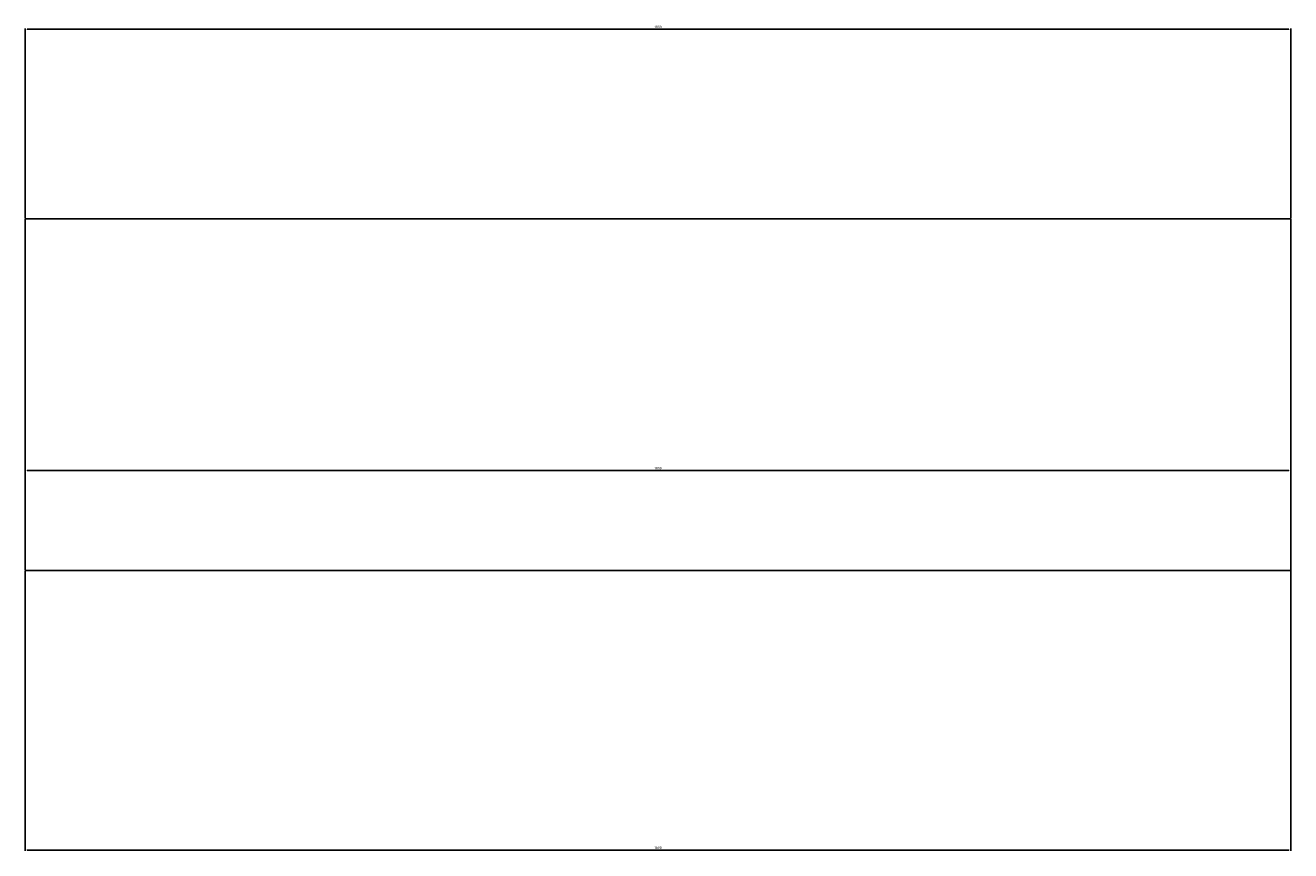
# Model space of a CAD drawing. Header units: millimetres. Extents: x 0 to 4209, y 0 to 2255.
# Tile 3 of 3: x 2409 to 4209, y 1081 to 2255. Entities that reach past the tile are written whole.
import ezdxf

# ---------------------------------------------------------------- set-up
doc = ezdxf.new("R2010")
doc.units = ezdxf.units.MM
doc.layers.add('AM_5', color=3, linetype='Continuous', lineweight=25)
doc.styles.get("Standard").update_dxf_attribs({"font": 'ISOCP.SHX'})
doc.dimstyles.new('AM_ISO$0', dxfattribs={"dimtxt": 3.5, "dimasz": 2.5, "dimexe": 1, "dimexo": 1, "dimgap": 1.5, "dimtad": 1, "dimdsep": 46, "dimtxsty": 'Standard', "dimcen": 0, "dimclrd": 256, "dimclre": 256, "dimclrt": 2, "dimadec": 0, "dimazin": 2, "dimtp": 0.1, "dimtm": 0.1, "dimtfac": 0.71, "dimtdec": 3, "dimtmove": 0, "dimatfit": 3, "dimfxl": 0, "dimlwd": -1, "dimlwe": -1, "dimarcsym": 0})

# ---------------------------------------------------------------- blocks, each defined once
blk = doc.blocks.new('*D12')
at = {"layer": 'AM_5'}
for p, q in [((2408.9, 1980.8), (2408.9, 2250.8)), ((4208.9, 1980.8), (4208.9, 2250.8)), ((2411.4, 2249.8), (4206.4, 2249.8))]:
    blk.add_line(p, q, dxfattribs=at)
for points in [[(2411.4, 2250.2), (2411.4, 2249.3), (2408.9, 2249.8)], [(4206.4, 2250.2), (4206.4, 2249.3), (4208.9, 2249.8)]]:
    blk.add_solid(points, dxfattribs=at)
at = {"layer": 'Defpoints', "color": 0}
for p in [(4208.9, 2249.8), (2408.9, 1979.8), (4208.9, 1979.8)]:
    blk.add_point(p, dxfattribs=at)
at = {"layer": 'AM_5', "color": 2, "insert": (3308.9, 2253), "char_height": 3.5, "attachment_point": 5}
blk.add_mtext('1800', dxfattribs=at)
blk = doc.blocks.new('*D13')
at = {"layer": 'AM_5'}
for p, q in [((4208.9, 1978.8), (4208.9, 1081.1)), ((2408.9, 1478.8), (2408.9, 1081.1)), ((2411.4, 1082.1), (4206.4, 1082.1))]:
    blk.add_line(p, q, dxfattribs=at)
for points in [[(2411.4, 1082.5), (2411.4, 1081.7), (2408.9, 1082.1)], [(4206.4, 1082.5), (4206.4, 1081.7), (4208.9, 1082.1)]]:
    blk.add_solid(points, dxfattribs=at)
at = {"layer": 'Defpoints', "color": 0}
for p in [(4208.9, 1979.8), (2408.9, 1479.8), (4208.9, 1082.1)]:
    blk.add_point(p, dxfattribs=at)
at = {"layer": 'AM_5', "color": 2, "insert": (3308.9, 1085.4), "char_height": 3.5, "attachment_point": 5}
blk.add_mtext('1800', dxfattribs=at)
blk = doc.blocks.new('*D14')
at = {"layer": 'AM_5'}
for p, q in [((2408.9, 1728.8), (2408.9, 1620.9)), ((4208.9, 1728.8), (4208.9, 1620.9)), ((4206.4, 1621.9), (2411.4, 1621.9))]:
    blk.add_line(p, q, dxfattribs=at)
for points in [[(2411.4, 1622.3), (2411.4, 1621.5), (2408.9, 1621.9)], [(4206.4, 1622.3), (4206.4, 1621.5), (4208.9, 1621.9)]]:
    blk.add_solid(points, dxfattribs=at)
at = {"layer": 'Defpoints', "color": 0}
for p in [(2408.9, 1729.8), (4208.9, 1729.8), (2408.9, 1621.9)]:
    blk.add_point(p, dxfattribs=at)
at = {"layer": 'AM_5', "color": 2, "insert": (3308.9, 1625.2), "char_height": 3.5, "attachment_point": 5}
blk.add_mtext('1800', dxfattribs=at)

msp = doc.modelspace()

# ---------------------------------------------------------------- linework, layer by layer
for p, q in [((2408.86778843, 1979.84821557), (4208.86778843, 1979.84821557)), ((2408.86778843, 1479.84821557), (2408.86778843, 1979.84821557)), ((4208.86778843, 1979.84821557), (4208.86778843, 1479.84821557)), ((4208.86778843, 1479.84821557), (2408.86778843, 1479.84821557))]:
    msp.add_line(p, q)

# ---------------------------------------------------------------- dimensions: what is measured, and where the dimension line sits
at = {"layer": 'AM_5'}
dim = msp.add_linear_dim(base=(4208.86778843, 2249.75152248), p1=(2408.86778843, 1979.84821557), p2=(4208.86778843, 1979.84821557), dimstyle='AM_ISO$0', dxfattribs=at)
dim.commit()
dim.dimension.update_dxf_attribs({"geometry": '*D12', "text_midpoint": (3308.86778843, 2253.00152248)})
for base, p1, p2, picture, middle in [((4208.86778843, 1082.12636739), (2408.86778843, 1479.84821557), (4208.86778843, 1979.84821557), '*D13', (3308.86778843, 1085.37636739)), ((2408.86778843, 1621.93296796), (4208.86778843, 1729.84821557), (2408.86778843, 1729.84821557), '*D14', (3308.86778843, 1625.18296796))]:
    dim = msp.add_linear_dim(base=base, p1=p1, p2=p2, angle=0, dimstyle='AM_ISO$0', dxfattribs=at)
    dim.commit()
    dim.dimension.update_dxf_attribs({"geometry": picture, "text_midpoint": middle})

doc.saveas('drawing.dxf')
